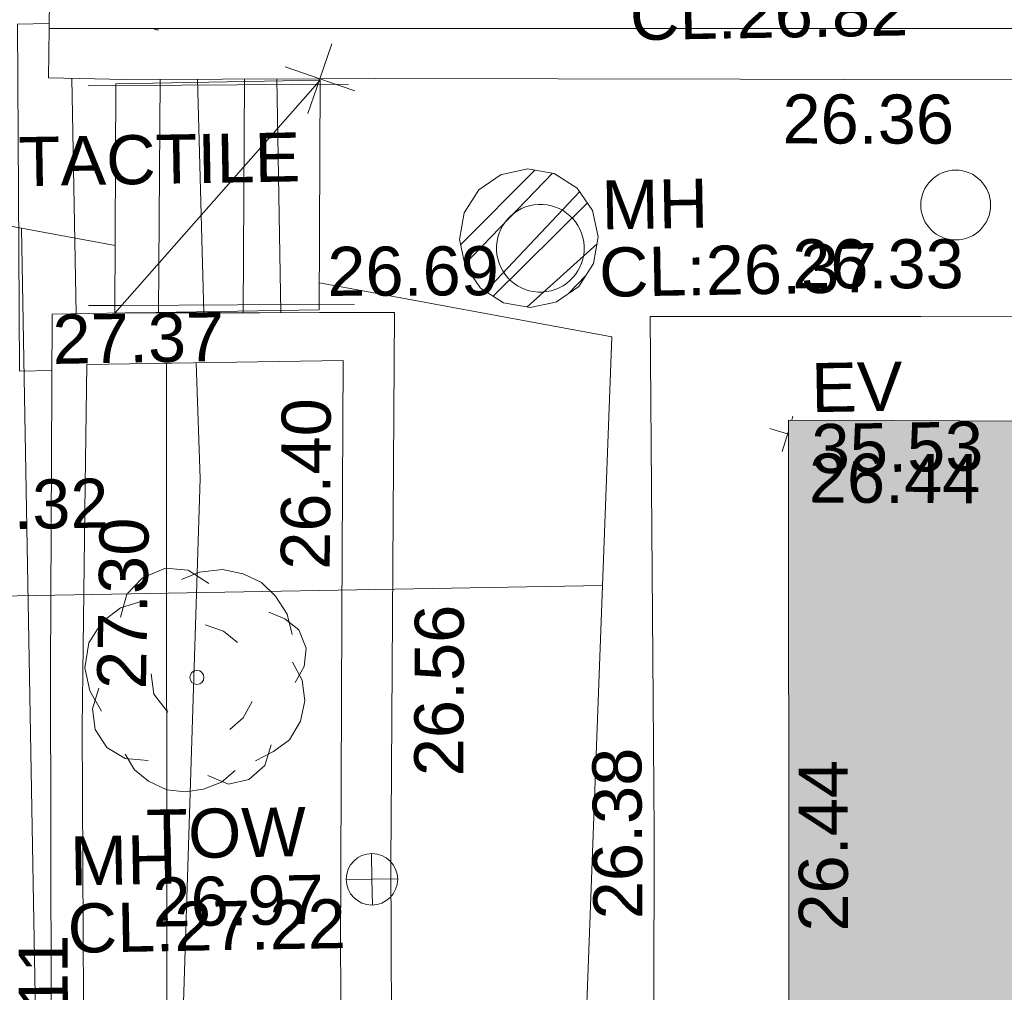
# Model space of a CAD drawing. Header units: millimetres. Extents: x -287732 to 520720, y -88450 to 287754.
# Tile 223 of 256: x -1908 to 5617, y 41075 to 48505. Entities that reach past the tile are written whole.
import ezdxf

# ---------------------------------------------------------------- set-up
doc = ezdxf.new("R2010")
doc.units = ezdxf.units.MM
doc.linetypes.add('IMPORT-HIDDEN2 _3_', pattern=[4762.5, 3175, -1587.5])
doc.linetypes.add('IMPORT-UG_ELEC_STREET LIGHTING_QLB2 _2_', pattern=[2700, 1500, -300.0000000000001, 0, -250, 150, -300.0000000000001, 0, -200])
for name, color, linetype, lineweight, true_color in [('00_TOPO_EAVE', 7, 'Continuous', 9, 0x666666), ('00_TOPO_FURN_LAMP_POST', 7, 'Continuous', 9, 0x666666), ('00_TOPO_LEVEL_SPOT', 7, 'Continuous', 9, 0x666666), ('00_TOPO_SERV_MH', 7, 'Continuous', 9, 0x666666), ('00_TOPO_TOP_OF_WALL', 7, 'Continuous', 9, 0x666666), ('00_TOPO_TREE', 7, 'Continuous', 9, 0x666666), ('00_TOPO_WALL', 7, 'Continuous', 9, 0x7c00a5), ('00_UAV_BUILDING_OUTLINE', 5, 'Continuous', 9, 0x0000ff), ('00_UAV_EAVE', 7, 'Continuous', 9, 0x666666), ('00_UAV_FOOTPATH', 7, 'Continuous', 9, 0xa50000), ('00_UAV_FORM_LINES', 7, 'Continuous', 9, 0x666666), ('00_UAV_STEPS', 7, 'Continuous', 9, 0x666666), ('00_UAV_TOP_OF_WALL', 7, 'Continuous', 9, 0x666666), ('00_UAV_WALL', 7, 'Continuous', 9, 0x7c00a5), ('01_DTM_CONTOUR_MNR', 7, 'Continuous', 9, 0xa5a552), ('12333-PUM-2D-U-0001-C01 - Rev2_REVIT IMPORT_dwg', 7, 'Continuous', 9, 0x767676), ('A_RHA_Line', 7, 'Continuous', 9, 0x00a600), ('PUM-CHAMBER EXTENTS', 6, 'IMPORT-HIDDEN2 _3_', 9, 0xff00ff), ('PUM-GPR-REBAR', 30, 'Continuous', 9, 0xff7f00)]:
    doc.layers.add(name, color=color, linetype=linetype, lineweight=lineweight, true_color=true_color)
for name, color, linetype, lineweight in [('00_TOPO_HAND_RAIL', 7, 'Continuous', 9), ('00_TOPO_SURFACE', 7, 'Continuous', 9), ('00_TOPO_SURVEY_TEXT', 7, 'Continuous', 9), ('A_RHA_Detail', 7, 'Continuous', 9), ('A_RHA_Floor', 7, 'Continuous', 9)]:
    doc.layers.add(name, color=color, linetype=linetype, lineweight=lineweight)
doc.styles.add('Swis721 Lt BT_2', font='swissl.ttf', dxfattribs={"height": 375})

# ---------------------------------------------------------------- blocks, each defined once
blk = doc.blocks.new('12333-PUM-2D-U-0001-C01 - Rev2_REVIT IMPORT_dwg_CONIFEROUS_TREE-2077068-Site Location Plan Proposed')
at = {"layer": '00_TOPO_TREE', "color": 254, "true_color": 0xcccccc, "flags": 128}
for points in [[(-1889.403682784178, 1545.875740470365), (-1717.639711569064, 2118.422311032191), (-1316.857112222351, 2519.204910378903), (-744.3105416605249, 2748.223538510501), (-171.763971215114, 2690.968881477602), (343.5279423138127, 2347.440939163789)], [(-343.5279423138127, 2461.950253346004), (114.5093140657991, 2633.714224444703), (687.0558846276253, 2690.968881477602), (1202.347798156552, 2576.459567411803), (1660.385054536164, 2347.440939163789), (2003.912996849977, 2003.912996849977), (2290.18628213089, 1545.875740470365), (2404.695596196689, 1030.583826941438)], [(-2404.695596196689, -801.5651986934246), (-2690.968881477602, -286.2732852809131), (-2805.478195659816, 286.2732852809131), (-2690.968881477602, 916.0745128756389), (-2347.440939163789, 1431.36642628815), (-1889.403682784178, 1774.894368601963), (-1316.857112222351, 1946.658339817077)], [(1832.149025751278, 1603.130397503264), (2232.93162509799, 1431.36642628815), (2576.459567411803, 1145.093141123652), (2748.223538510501, 687.0558846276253), (2690.968881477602, 229.0186282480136), (2461.950253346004, -171.763971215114)], [(229.0186282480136, 1316.857112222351), (687.0558846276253, 1145.093141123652), (1030.583826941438, 858.8198558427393)], [(2404.695596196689, 343.5279423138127), (2633.714224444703, -114.5093140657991), (2690.968881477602, -629.8012275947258), (2576.459567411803, -1145.093141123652), (2290.18628213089, -1603.130397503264), (1889.403682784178, -1889.403682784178), (1431.36642628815, -2118.422311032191)], [(-744.3105416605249, -858.8198558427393), (-1087.838483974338, -400.7825993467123), (-1145.093141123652, 114.5093140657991)], [(-1259.602455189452, -2061.167653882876), (-1832.149025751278, -2003.912996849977), (-2290.18628213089, -1717.639711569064), (-2576.459567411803, -1259.602455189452), (-2633.714224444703, -744.3105416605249), (-2461.950253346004, -229.0186282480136)], [(1374.111769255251, -629.8012275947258), (1145.093141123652, -1030.583826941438), (801.5651986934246, -1316.857112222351)], [(1832.149025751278, -1717.639711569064), (1660.385054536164, -2232.93162509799), (1259.602455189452, -2576.459567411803), (744.3105416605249, -2690.968881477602), (229.0186282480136, -2461.950253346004)], [(916.0745128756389, -2347.440939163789), (572.5465705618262, -2633.714224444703), (114.5093140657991, -2805.478195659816), (-343.5279423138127, -2862.732852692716), (-801.5651986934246, -2805.478195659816), (-1259.602455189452, -2576.459567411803), (-1603.130397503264, -2290.18628213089), (-1832.149025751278, -1889.403682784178)]]:
    blk.add_lwpolyline(points, dxfattribs=at)
at = {"layer": '00_TOPO_TREE', "color": 254, "true_color": 0xcccccc}
blk.add_circle((0, 0), 176.6246020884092, dxfattribs=at)
blk = doc.blocks.new('12333-PUM-2D-U-0001-C01 - Rev2_REVIT IMPORT_dwg_MSL_Lamp_Post_SYM-V52-Site Location Plan Proposed')
at = {"layer": '00_TOPO_FURN_LAMP_POST', "color": 254, "true_color": 0xcccccc}
blk.add_arc((0, 0), 500.1060478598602, 257.1428571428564, 266.348651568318, dxfattribs=at)
blk = doc.blocks.new('12333-PUM-2D-U-0001-C01 - Rev2_REVIT IMPORT_dwg_MSL_Node_Linework_1-2077247-Site Location Plan Proposed')
at = {"layer": '00_UAV_STEPS', "color": 254, "true_color": 0xcccccc, "flags": 128}
for points in [[(256.5421955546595, 704.8438894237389), (0, 0), (-704.8438894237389, 256.5421955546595)], [(704.8438894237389, -256.5421955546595), (0, 0), (-256.5421955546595, -704.8438894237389)]]:
    blk.add_lwpolyline(points, dxfattribs=at)
blk = doc.blocks.new('12333-PUM-2D-U-0001-C01 - Rev2_REVIT IMPORT_dwg_TOW-2077249-Site Location Plan Proposed')
at = {"layer": '00_TOPO_TOP_OF_WALL', "color": 254, "true_color": 0xcccccc, "flags": 128}
for points in [[(0, 525.0554400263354), (0, 0), (-525.0554401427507, 0)], [(525.0554401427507, 0), (0, 0), (0, -525.0554400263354)]]:
    blk.add_lwpolyline(points, dxfattribs=at)
at = {"layer": '00_TOPO_TOP_OF_WALL', "color": 254, "true_color": 0xcccccc}
blk.add_circle((0, 0), 525.0554401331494, dxfattribs=at)
blk = doc.blocks.new('12333-PUM-2D-U-0001-C01 - Rev2_REVIT IMPORT_dwg_MSL_Eaves_SYM_1-V100-Site Location Plan Proposed')
at = {"layer": '00_TOPO_EAVE', "color": 254, "true_color": 0xcccccc}
for p, q in [((90.44070559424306, 277.8017311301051), (116.0873754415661, 356.5791934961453)), ((16.52531277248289, -5.379955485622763), (-356.5791934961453, 116.0873754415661)), ((-116.0873754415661, -356.5791934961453), (17.52361581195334, 53.82632495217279))]:
    blk.add_line(p, q, dxfattribs=at)
blk = doc.blocks.new('12333-PUM-2D-U-0001-C01 - Rev2_REVIT IMPORT_dwg_MGS62954_T2_Galway_ITM_3d_Rev1-2077680-Site Location Plan Proposed')
at = {"layer": '00_TOPO_HAND_RAIL', "color": 254, "true_color": 0xcccccc, "flags": 128}
for points in [[(533901413.4954276, 725603439.9992954), (533901700.2940388, 725603436.8804945), (533903403.0989829, 725603418.3632866)], [(533901387.0767335, 725601760.6245991), (533901629.7371755, 725601757.6795362), (533903418.4500937, 725601735.9707165)]]:
    blk.add_lwpolyline(points, dxfattribs=at)
at = {"layer": '00_TOPO_SERV_MH', "color": 254, "true_color": 0xcccccc}
blk.add_circle((533908025.8952318, 725602413.2520841), 266.909973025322, dxfattribs=at)
blk.add_ellipse((533904846.4155397, 725602139.0944422), major_axis=(-42.8374948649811, 332.3687016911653), ratio=0.9998412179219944, dxfattribs=at)
at = {"layer": '00_TOPO_SURFACE', "color": 254, "true_color": 0xcccccc}
blk.add_line((533901289.9810792, 725603499.5290152), (533901289.9986513, 725601699.7004952), dxfattribs=at)
at = {"layer": '00_TOPO_SURFACE', "color": 254, "true_color": 0xcccccc, "flags": 128}
blk.add_lwpolyline([(533901122.5604285, 725603919.9214838), (533900880, 725603920.0000001), (533900860.4693291, 725602194.790732), (533900850, 725601270.0000001), (533901098.0288565, 725601270.0435482)], dxfattribs=at)
at = {"layer": '00_TOPO_WALL', "color": 254, "true_color": 0xcccccc, "flags": 128}
for points in [[(533901695.2442269, 725603483.2335323), (533901109.9025864, 725603506.7699057), (533901121.4159606, 725603882.5660839)], [(533903196.0456186, 725572639.4553483), (533901719.7649682, 725572668.0242258), (533900613.8766022, 725572696.884826), (533900648.178223, 725574174.2979034), (533900665.8873505, 725575953.3907685), (533900751.3894038, 725579984.1210362), (533900810.7542551, 725583833.3312958), (533900872.2803066, 725587230.3244454), (533900922.9992424, 725590631.9649388), (533900988.9957588, 725595158.0420883), (533901047.4302918, 725598977.6703712), (533901107.5130171, 725601699.7244139), (533901667.9269539, 725601699.6509593)]]:
    blk.add_lwpolyline(points, dxfattribs=at)
at = {"layer": '00_UAV_FOOTPATH', "color": 254, "true_color": 0xcccccc, "flags": 128}
blk.add_lwpolyline([(533912743.0821864, 725601474.3582332), (533909811.0821863, 725601532.3582335), (533907744.9682671, 725601567.8430152), (533905677.0821864, 725601603.3582332), (533905647.3213692, 725598671.9177301), (533905637.0821863, 725597663.3582331), (533905559.9370086, 725593672.8485802), (533905549.0821863, 725593111.3582331), (533905496.0821863, 725591387.3582332), (533905455.9191456, 725588674.2305524), (533905381.9111588, 725583674.7804447), (533905373.0821864, 725583078.3582332), (533905292.5981604, 725578675.5991973), (533905268.2809445, 725577345.3620304), (533905213.6296643, 725573676.2337424), (533905152.102079, 725569545.450305)], dxfattribs=at)
at = {"layer": '00_UAV_FORM_LINES', "color": 254, "true_color": 0xcccccc, "flags": 128}
blk.add_lwpolyline([(533901973.2802559, 725601310.712365), (533901885.3595, 725596041.4490001), (533901857.3595001, 725591439.4490001), (533901761.3595001, 725583235.4490002), (533901728.3594999, 725578514.4490001), (533901818.3595001, 725574394.4490001), (533901773.3595002, 725573567.4490001), (533901752.6184992, 725572911.710936)], dxfattribs=at)
at = {"layer": '00_UAV_STEPS', "color": 254, "true_color": 0xcccccc}
for p, q in [((533901586.5000002, 725601698.4000002), (533901624.6000001, 725603451.0000001)), ((533901586.5000002, 725601698.4000002), (533903186.7000002, 725603451.0000001)), ((533901624.6000001, 725603451.0000001), (533903186.7000002, 725603451.0000001)), ((533901920.0911682, 725601694.9756622), (533901963.4366012, 725603479.6132169)), ((533902250.0152568, 725603476.7738414), (533902266.3845152, 725601690.5385729)), ((533902566.9695635, 725601685.9617287), (533902608.1166422, 725603470.9107136)), ((533902855.959101, 725603467.927407), (533902854.8266931, 725601681.5786855)), ((533903186.7000002, 725603451.0000001), (533903148.6000001, 725601698.4000002)), ((533901586.5000002, 725601698.4000002), (533903148.6000001, 725601698.4000002))]:
    blk.add_line(p, q, dxfattribs=at)
at = {"layer": '00_UAV_WALL', "color": 254, "true_color": 0xcccccc, "flags": 128}
for points in [[(533901695.2442268, 725603483.2335322), (533903185.1848187, 725603463.1208991), (533903612.0821864, 725603457.3582331), (533906398.3338822, 725603403.6267164), (533907190.0821863, 725603388.3582332), (533910009.0821863, 725603341.3582332)], [(533901119.359929, 725587055.4492059), (533901138.8066769, 725590400.2898917), (533901143.3599288, 725591183.4492059), (533901235.3599288, 725594791.449206), (533901242.9368128, 725595396.3102403), (533901282.3599288, 725598543.4492058), (533901337.7446225, 725600391.162657), (533901365.3599288, 725601312.4492059), (533903323.8074769, 725601306.8538815), (533903281.30913, 725599345.9039258), (533903226.3599288, 725596810.4492059), (533903206.1523626, 725594347.5510421), (533903201.3599287, 725593763.4492059), (533903571.3599287, 725593750.4492059), (533903623.3599288, 725597487.449206), (533903630.6128348, 725597791.5311768), (533903723.0821863, 725601668.3582331), (533903151.0119283, 725601677.0688344), (533902693.3767797, 725601684.0369949), (533901667.9269539, 725601699.6509593)]]:
    blk.add_lwpolyline(points, dxfattribs=at)
at = {"layer": '01_DTM_CONTOUR_MNR', "color": 254, "true_color": 0xcccccc, "flags": 128}
blk.add_lwpolyline([(533902201.5882145, 725601310.0600847), (533902217.3383469, 725600426.6487614), (533902004.5039994, 725596105.7970743), (533901996.7093632, 725595854.2768337), (533901989.7599015, 725591664.6589339), (533901990.0819672, 725591615.7247627), (533901972.1197214, 725591224.7578192), (533901840, 725590030.0000001), (533901692.7626592, 725590450.1357394), (533901366.9348128, 725591261.9486825), (533901160.094514, 725591839.7359849)], dxfattribs=at)
for name, p, xscale, yscale, zscale in [('12333-PUM-2D-U-0001-C01 - Rev2_REVIT IMPORT_dwg_MSL_Lamp_Post_SYM-V52-Site Location Plan Proposed', (533901969.0821863, 725604044.3582332), 0.375, 0.375, 0.375), ('12333-PUM-2D-U-0001-C01 - Rev2_REVIT IMPORT_dwg_MSL_Node_Linework_1-2077247-Site Location Plan Proposed', (533903185.1848187, 725603463.1208991), 0.375, 0.375, 0.375), ('12333-PUM-2D-U-0001-C01 - Rev2_REVIT IMPORT_dwg_MSL_Eaves_SYM_1-V100-Site Location Plan Proposed', (533906710.5484381, 725600688.463661), 0.375, 0.375, 0.375), ('12333-PUM-2D-U-0001-C01 - Rev2_REVIT IMPORT_dwg_CONIFEROUS_TREE-2077068-Site Location Plan Proposed', (533902165.1421041, 725598906.3697194), 0.3048, 0.3048, 0.3048), ('12333-PUM-2D-U-0001-C01 - Rev2_REVIT IMPORT_dwg_TOW-2077249-Site Location Plan Proposed', (533903475.3599288, 725597341.4492059), 0.375, 0.375, 0.375)]:
    blk.add_blockref(name, p, dxfattribs=dict(xscale=xscale, yscale=yscale, zscale=zscale))
at = {"layer": '00_TOPO_LEVEL_SPOT', "insert": (533900201.480853, 725600438.7102245), "char_height": 375, "width": 1495.902363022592, "attachment_point": 1, "line_spacing_factor": 1.005061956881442, "style": 'Swis721 Lt BT_2'}
blk.add_mtext('27.32', dxfattribs=at)
at = {"layer": '00_TOPO_SERV_MH', "char_height": 375, "attachment_point": 1, "line_spacing_factor": 1.005061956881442, "style": 'Swis721 Lt BT_2'}
for s, insert, width in [('CL:26.82', (533905561.6253603, 725604090.8296078), 2440.932744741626), ('MH', (533905319.3457727, 725602648.6899507), 949.779278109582), ('CL:26.37', (533905291.5253603, 725602134.3296078), 2440.932744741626), ('MH', (533901171.2066884, 725597709.1117172), 949.779278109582), ('CL:27.22', (533901143.386276, 725597194.7513747), 2440.932744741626)]:
    blk.add_mtext(s, dxfattribs=dict(at, insert=insert, width=width))
at = {"layer": '00_TOPO_SURVEY_TEXT', "color": 251, "true_color": 0x666666, "insert": (533900870.2346646, 725603056.8989755), "char_height": 375, "width": 2341.205920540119, "attachment_point": 1, "line_spacing_factor": 1.005061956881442, "style": 'Swis721 Lt BT_2'}
blk.add_mtext('TACTILE', dxfattribs=at)
at = {"layer": '00_TOPO_WALL', "color": 251, "true_color": 0x666666, "insert": (533901107.5000001, 725601694.9296077), "char_height": 375, "width": 1495.902363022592, "attachment_point": 1, "line_spacing_factor": 1.005061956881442, "style": 'Swis721 Lt BT_2'}
blk.add_mtext('27.37', dxfattribs=at)
at = {"layer": '00_UAV_BUILDING_OUTLINE', "color": 251, "true_color": 0x666666, "char_height": 375, "width": 1495.902363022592, "attachment_point": 1, "line_spacing_factor": 1.005061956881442, "style": 'Swis721 Lt BT_2'}
for insert, rotation in [((533906871.3677734, 725600536.0792007), 358.742017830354), ((533906730.1101906, 725596884.6723099), 89.03400229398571)]:
    blk.add_mtext('26.44', dxfattribs=dict(at, insert=insert, rotation=rotation))
at = {"layer": '00_UAV_EAVE', "char_height": 375, "attachment_point": 1, "line_spacing_factor": 1.005061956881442, "style": 'Swis721 Lt BT_2'}
for s, insert, width in [('EV', (533906897.3317929, 725601225.1588238), 736.078940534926), ('35.53', (533906892.6633897, 725600758.4081998), 1495.902363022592)]:
    blk.add_mtext(s, dxfattribs=dict(at, insert=insert, width=width))
at = {"layer": '00_UAV_FOOTPATH', "color": 251, "true_color": 0x666666, "char_height": 375, "width": 1495.902363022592, "attachment_point": 1, "line_spacing_factor": 1.005061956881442, "style": 'Swis721 Lt BT_2'}
for s, insert, rotation in [('26.33', (533906772.0734631, 725602174.1155869), 359.01606182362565), ('26.38', (533905162.517006, 725597004.6443998), 89.41833693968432)]:
    blk.add_mtext(s, dxfattribs=dict(at, insert=insert, rotation=rotation))
at = {"layer": '00_UAV_TOP_OF_WALL', "char_height": 375, "attachment_point": 1, "line_spacing_factor": 1.005061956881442, "style": 'Swis721 Lt BT_2'}
for s, insert, width in [('TOW', (533901756.3573745, 725597902.6107565), 1343.937678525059), ('26.97', (533901794.8518675, 725597383.2623724), 1495.902363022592)]:
    blk.add_mtext(s, dxfattribs=dict(at, insert=insert, width=width))
at = {"layer": '00_UAV_WALL', "color": 251, "true_color": 0x666666, "char_height": 375, "width": 1495.902363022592, "attachment_point": 1, "line_spacing_factor": 1.005061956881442, "style": 'Swis721 Lt BT_2'}
for s, insert, rotation in [('26.36', (533906717.2701849, 725603281.7463343), 358.92634576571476), ('26.69', (533903218.1218312, 725602178.1873134), 359.23146199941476), ('26.40', (533902819.2475244, 725599718.7436395), 88.63365088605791), ('27.30', (533901398.9233439, 725598833.6000733), 88.00658865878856), ('26.56', (533903811.3947781, 725598123.4273272), 88.75846154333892), ('27.11', (533900750.8774728, 725595652.4937105), 89.28231322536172)]:
    blk.add_mtext(s, dxfattribs=dict(at, insert=insert, rotation=rotation))
blk = doc.blocks.new('12333-PUM-2D-U-0001-C01 - Rev2_REVIT IMPORT_dwg-1620468-Site Location Plan Proposed')
at = {"layer": 'PUM-CHAMBER EXTENTS', "true_color": 0xffaaff}
h = blk.add_hatch(dxfattribs=at)
h.set_pattern_fill('FP_3', color=211, style=0, pattern_type=2)
h.set_pattern_definition([(45, (-533641079.65, -725615854.3560001), (-265.1650429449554, 265.1650429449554), []), (45, (-533640902.873, -725615854.3560001), (-265.1650429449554, 265.1650429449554), [])])
h.paths.add_polyline_path([(263680.3501528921, -14167.7117198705), (263883.3084317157, -14127.34080816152), (264055.368152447, -14012.3741782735), (264170.3347823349, -13840.31445754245), (264210.705694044, -13637.35617871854), (264170.334782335, -13434.39789989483), (264055.3681524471, -13262.33817916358), (263883.3084317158, -13147.37154927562), (263680.3501528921, -13107.00063756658), (263477.3918740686, -13147.37154927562), (263305.3321533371, -13262.33817916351), (263190.3655234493, -13434.39789989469), (263149.9946117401, -13637.35617871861), (263190.3655234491, -13840.31445754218), (263305.3321533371, -14012.37417827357), (263477.3918740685, -14127.34080816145)])
at = {"layer": 'PUM-CHAMBER EXTENTS', "true_color": 0xffd4aa}
h = blk.add_hatch(dxfattribs=at)
h.set_pattern_fill('FP_15', color=41, style=0, pattern_type=2)
h.set_pattern_definition([(0, (-533641079.65, -725615854.3560001), (0, 4000), []), (90, (-533641079.65, -725615854.3560001), (-8000, 4.898587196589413e-13), [])])
h.paths.add_polyline_path([(260865.3501528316, -44518.35617865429), (263506.350152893, -41517.35617860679), (263685.3501528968, -25598.35617861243), (264300.3501528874, -14402.35617861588), (262073.3934038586, -13951.56663411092), (262068.9501528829, -14155.95617870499), (260506.850152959, -14155.95617869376), (260515.9208416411, -13636.29677213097), (258772.3501528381, -13283.3561786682), (258670.4501975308, -17982.77958357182), (258705.6273013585, -17930.13332725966), (258914.1292635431, -17799.69233468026), (259118.8501528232, -17758.97081790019), (259354.4823357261, -17811.47103625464), (259532.0730042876, -17930.13332725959), (259662.5139968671, -18138.6352894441), (259703.2355136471, -18343.35617872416), (259646.3031607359, -18585.62151974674), (259532.0730042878, -18756.57903018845), (259342.4847485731, -18883.25785263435), (259118.850152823, -18927.74153954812), (258883.2179699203, -18875.24132119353), (258705.6273013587, -18756.57903018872), (258655.3045717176, -18681.26574300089), (258128.350152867, -42983.35617862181), (259933.4445662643, -43995.71274590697)])
h.paths.add_polyline_path([(258258.9501529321, -38844.75617862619), (258266.9306086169, -38387.5561786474), (258563.7501528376, -38387.55617866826), (258555.7696971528, -38844.75617864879)])
h.paths.add_polyline_path([(261852.3501529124, -20608.62106352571), (261633.0967024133, -20559.77012183), (261467.850315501, -20449.3560161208), (261346.4762427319, -20255.34697165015), (261308.5852680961, -20064.85617870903), (261361.5602678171, -19839.43063920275), (261467.850315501, -19680.35634129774), (261661.8593599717, -19558.98226852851), (261852.3501529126, -19521.09129389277), (262071.6036034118, -19569.94223558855), (262236.8499903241, -19680.35634129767), (262358.2240630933, -19874.36538576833), (262396.115037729, -20064.85617870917), (262343.1400380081, -20290.28171821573), (262236.8499903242, -20449.3560161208), (262060.4399654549, -20567.22942623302), (262026.8654006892, -20573.90782240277)])
at = {"layer": 'PUM-CHAMBER EXTENTS', "color": 211, "linetype": 'Continuous', "true_color": 0xffaaff, "flags": 128}
blk.add_lwpolyline([(264210.705694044, -13637.35617871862), (264170.334782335, -13434.39789989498), (264055.368152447, -13262.33817916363), (263883.3084317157, -13147.3715492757), (263680.3501528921, -13107.00063756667), (263507.3556939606, -13141.41137490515), (263477.3918740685, -13147.3715492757), (263305.3321533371, -13262.33817916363), (263190.3655234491, -13434.39789989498), (263149.9946117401, -13637.35617871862), (263190.3655234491, -13840.31445754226), (263305.3321533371, -14012.3741782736), (263477.3918740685, -14127.34080816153), (263680.3501528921, -14167.71171987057), (263853.3446118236, -14133.30098253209), (263883.3084317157, -14127.34080816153), (264055.368152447, -14012.3741782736), (264170.334782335, -13840.31445754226)], close=True, dxfattribs=at)
at = {"layer": 'PUM-GPR-REBAR', "color": 41, "true_color": 0xffd4aa, "flags": 128}
for points in [[(260865.3501528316, -44518.35617865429), (258128.350152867, -42983.35617862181), (258772.3501528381, -13283.3561786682), (260518.1373428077, -13636.74544521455)], [(262073.3934038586, -13951.56663411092), (264300.3501528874, -14402.35617861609), (263685.3501528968, -25598.35617861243), (263506.350152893, -41517.35617860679), (260865.3501528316, -44518.35617865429)]]:
    blk.add_lwpolyline(points, dxfattribs=at)
blk.add_blockref('12333-PUM-2D-U-0001-C01 - Rev2_REVIT IMPORT_dwg_MGS62954_T2_Galway_ITM_3d_Rev1-2077680-Site Location Plan Proposed', (-533641079.6498471, -725615854.3561786))

msp = doc.modelspace()

# ---------------------------------------------------------------- hatches: boundary and pattern name
at = {"layer": 'A_RHA_Detail', "true_color": 0xc0c0c0}
h = msp.add_hatch(color=9, dxfattribs=at)
h.paths.add_polyline_path([(-80880.60083809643, -68502.79057078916), (-80400.865924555, -68483.41509113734), (-80400.865924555, -62984.64684185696), (-24474.85765177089, -63009.32043784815), (-24456.14471271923, -50840.30023858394), (-36622.55041039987, -50831.65104353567), (-36622.55041039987, -44228.57792613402), (-50959.0526582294, -44218.38599194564), (-50959.0526582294, -42573.78171514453), (-54563.9325804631, -42571.21897729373), (-54565.69773352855, -45054.17447474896), (-92408.82109321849, -45027.27149621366), (-92411.78875845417, -49201.74309222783), (-100061.9988811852, -49201.74309222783), (-100052.2214449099, -64852.82557838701), (-86120.90825229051, -64852.82557838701), (-86092.1662649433, -62957.90041523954), (-84861.10047608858, -62957.90041523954), (-84854.79052929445, -68240.109737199), (-80870.60226892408, -68240.10973722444)])
h.paths.add_polyline_path([(-137238.9269902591, -68461.9384092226), (-132719.7426408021, -68433.0633692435), (-132847.0731201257, -62850.04282283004), (-130454.6837966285, -62916.63108078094), (-130498.2830220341, -61355.85393642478), (-117581.136331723, -61423.42893438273), (-117492.3908565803, -49183.91309190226), (-125136.5200282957, -49178.47881952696), (-125133.572703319, -45032.61887136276), (-163007.1824077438, -45005.6942194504), (-163007.1824076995, -44090.2963411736), (-163123.8521269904, -44090.21339942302), (-163122.6389897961, -42383.75184302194), (-166563.8543419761, -42383.75184298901), (-166565.034908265, -44044.39824208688), (-193158.4656786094, -44025.49275805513), (-193195.152889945, -62863.65652504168), (-137269.7106414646, -62916.63108078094), (-137254.3708868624, -65679.90523788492)])
h.paths.add_polyline_path([(120310.9497607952, -32334.28230164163), (120312.4652266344, -31610.73011961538), (133451.2244789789, -31638.24899384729), (133469.2230092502, -19717.98315780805), (121295.7536929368, -19692.48606430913), (121319.8434528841, -8190.941560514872), (112277.0825930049, -8172.001674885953), (112263.1770823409, -14811.1234547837), (78285.85310969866, -14739.95861438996), (78292.82277619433, -8167.077575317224), (75241.99098605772, -8160.673431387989), (69355.76844233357, -8152.931592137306), (69353.6659720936, -9156.74635762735), (68372.60878945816, -9154.691552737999), (68372.60878945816, -13705.52853215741), (69333.7233474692, -13707.54156770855), (69325.07112547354, -16249.53369228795), (66623.4489111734, -16249.53369228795), (66619.79243935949, -17995.29925530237), (65989.07757494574, -17995.2992552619), (65985.44262772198, -19730.78799483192), (57152.23993377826, -19712.28702421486), (57127.42535098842, -31559.89463417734), (70277.87165424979, -31587.43801817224), (70277.87165431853, -32271.7414715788), (78263.96947909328, -32285.12944888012), (78266.62661740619, -31019.79372153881), (112335.8856506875, -31091.15111860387), (112335.8856506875, -32317.57330553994), (119781.4233959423, -32333.17321913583)])
h.paths.add_polyline_path([(7503.717409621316, -1791.439263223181), (15482.43097392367, -674.0213231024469), (15484.0826588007, 148.1327206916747), (56188.28042539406, 205.5276654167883), (56155.84326007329, 14338.3166313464), (18016.62665935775, 14236.48149539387), (17967.9025208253, 34313.18372071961), (21727.10644863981, 34324.0692624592), (21708.90974962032, 40608.10218321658), (18009.66447159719, 40608.10218321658), (17995.54603706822, 45483.75063442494), (9770.084204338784, 45420.6329473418), (3966.213879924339, 45446.76585222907), (3984.771235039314, 14176.56786832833), (1023.062455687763, 14176.56786837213), (-276.5134647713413, 14190.52623461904), (-231.6790044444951, 5968.135265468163), (-226.4491536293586, 193.7444677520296), (553.0869992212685, 183.4716499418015), (7477.609307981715, 143.2867586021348), (7488.638446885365, -674.0213231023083)])
h.paths.add_polyline_path([(77755.59663317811, 53.47451145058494), (77729.51881611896, 1699.844979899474), (94464.47132486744, 1659.976083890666), (94606.37913471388, 17991.390236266), (88810.4190114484, 18015.03260816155), (88799.89418497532, 14436.74271609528), (69413.88950349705, 14457.8773889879), (69377.35724448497, 99.62816357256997), (75241.99098605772, 67.32134432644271)])
h.paths.add_polyline_path([(61252.12079701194, 46453.95617366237), (105774.7348988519, 46472.68783506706), (105768.2642198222, 61852.61234306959), (92285.13876309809, 61852.61234306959), (92308.59670399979, 65784.30757140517), (96107.4668000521, 65767.60445243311), (96059.68081117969, 75209.20847378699), (101084.8427276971, 75071.88872764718), (104988.0046543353, 74765.36560406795), (108403.6894220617, 74363.8408943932), (112009.2703903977, 73787.25420861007), (115645.3524815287, 73049.69667206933), (116890.8108051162, 72761.69136252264), (120208.9929833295, 71893.18353872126), (120865.241739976, 71703.68484519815), (124135.6329506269, 70669.67317906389), (127435.6253142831, 69480.50055823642), (127820.4368670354, 69394.93141813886), (128274.3081769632, 69331.69585753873), (128731.8791144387, 69306.66104516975), (129189.9401488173, 69320.00258290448), (129645.2782985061, 69371.62688826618), (130094.6997111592, 69461.17185603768), (130535.0520071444, 69588.00939074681), (130963.246434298, 69751.24981927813), (131376.2795165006, 69949.74812590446), (131771.2541232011, 70182.11198903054), (132162.5575600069, 70460.5404660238), (132496.0921583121, 70741.69081113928), (132820.871367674, 71064.98072578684), (133117.4593294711, 71414.31364272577), (133383.77568926, 71787.23923950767), (133616.5473239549, 72178.5372844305), (133817.1647262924, 72590.54524898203), (133982.6025969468, 73017.89547513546), (134111.7005086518, 73457.59040801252), (134203.5529320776, 73906.54590458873), (134257.5155883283, 74361.61286216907), (134272.5462649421, 74819.5993153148), (134250.5259875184, 75277.29281745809), (134189.6227572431, 75731.48297747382), (134090.9274700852, 76178.98397757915), (133955.1324028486, 76616.65691993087), (133783.1900598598, 77041.43184345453), (133576.3064937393, 77450.32925647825), (133335.932843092, 77840.48103920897), (133063.7551572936, 78209.15055532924), (132761.6825665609, 78553.75185442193), (132431.8338935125, 78871.8678050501), (132076.5227905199, 79161.26705197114), (131698.2415080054, 79419.91966861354), (131299.6434187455, 79646.01139197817), (131093.5942456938, 79746.34209763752), (132146.0467355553, 83110.22226145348), (122787.7632953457, 86282.54285518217), (121604.3555412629, 82800.3591886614), (117095.9864227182, 83870.84033785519), (116841.9598400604, 83526.35449572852), (116120.5435466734, 91221.93611972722), (110237.7341284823, 91274.27491021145), (110194.3680786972, 90435.39030214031), (104988.0046543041, 90486.49901390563), (104973.2761846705, 94309.82427956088), (103746.1314668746, 94309.8242795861), (103839.9937121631, 122852.1474271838), (96365.09202306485, 122931.9599470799), (96350.3400238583, 123952.4168585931), (104555.5505249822, 123902.1925226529), (104607.3234458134, 120248.5396156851), (125502.5015002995, 120134.1933400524), (125662.0200253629, 137657.3796882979), (114479.5865733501, 137699.2256881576), (114382.306264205, 129149.9458158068), (104644.159003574, 129187.9975073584), (104577.9931702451, 126217.3903144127), (101184.4926406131, 126159.1566967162), (101264.6166812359, 135959.2655565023), (89967.23178808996, 135988.8856164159), (89927.63362986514, 125823.6463181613), (93630.53562302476, 125840.7948842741), (93580.65688892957, 122931.9599470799), (88697.38835376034, 122904.7310126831), (88679.3898954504, 95739.09143775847), (86378.25848996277, 95739.09143775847), (86378.18187189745, 96178.1008337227), (83279.50743284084, 96200.92083327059), (83273.62493422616, 95735.74732133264), (70169.67509619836, 95733.22421950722), (70166.26842742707, 96272.07409347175), (66674.99731294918, 96257.14073655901), (66654.74538556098, 95755.71092136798), (65784.77231079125, 95755.71092136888), (65887.65094984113, 117470.630565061), (53473.3427162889, 117487.9046429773), (53434.44066309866, 98570.46349063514), (40649.41626916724, 98570.46349063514), (40610.16711559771, 94406.01479078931), (38853.82372868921, 94410.36303440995), (38848.65589191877, 89463.65332729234), (40612.46601912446, 89518.45976927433), (40665.38257362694, 86257.73741128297), (38372.19584460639, 86305.72309285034), (38369.79374539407, 76901.0507917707), (50937.9512507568, 76944.40198294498), (50922.88567286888, 74598.78180889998), (56484.9061132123, 74588.85093771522), (56484.9061132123, 75194.85181995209), (92465.4037153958, 75233.0258166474), (92645.92783662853, 71766.64845094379), (89810.55521366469, 69362.83965827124), (85313.16173974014, 69360.94750420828), (85313.16173974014, 66907.4050808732), (75210.14498263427, 66903.15451589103), (75210.14498263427, 63815.70944550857), (70819.40014309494, 63815.70999200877), (70819.21601505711, 64253.35708059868), (69456.83415683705, 64253.35708059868), (69455.7195737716, 66901.99623166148), (61303.32856759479, 66898.5668068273), (61304.56054988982, 63970.32021231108), (70500.41048208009, 63970.32021219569), (70500.4088543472, 61852.59006207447), (61245.6438848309, 61848.69637488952), (61252.03558504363, 46656.49344428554)])
h.paths.add_polyline_path([(-17153.16561239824, 48569.32684293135), (-17153.16561224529, 60770.38083685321), (-29362.88357759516, 60774.70428694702), (-29362.88357759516, 67399.20394580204), (-43507.24466814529, 67405.01911303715), (-43488.5313307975, 69093.07334175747), (-45766.41866231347, 69109.32868388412), (-45794.3462003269, 67405.01911303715), (-47272.11273194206, 67404.2124544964), (-47272.44887633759, 66454.91798908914), (-86004.56386332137, 66468.63299519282), (-86006.66970787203, 60521.58362721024), (-92662.87722510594, 60521.58362721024), (-92665.2138765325, 50184.35611932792), (-79752.0168396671, 50179.78309939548), (-79752.016597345, 48591.4932381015), (-17157.7163123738, 48569.32845417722)])
h.paths.add_polyline_path([(-201056.4185878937, 48628.75479108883), (-138377.9751621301, 48634.64535779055), (-138377.9751621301, 50133.28201003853), (-125467.710581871, 50134.49626164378), (-125468.6909603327, 60566.1903686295), (-132186.8595614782, 60565.86652591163), (-132187.4203588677, 66533.0197876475), (-170643.3098734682, 66805.61809689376), (-170643.3098732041, 67738.78475848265), (-200340.0100486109, 67488.93693764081), (-200348.7171487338, 60827.78025104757), (-201057.5650552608, 60827.71357558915), (-201056.6510294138, 51102.04313372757)])
h.paths.add_polyline_path([(-240051.5126725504, 54769.19491160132), (-239444.490259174, 54811.10754483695), (-239186.5396223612, 54841.92927608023), (-238764.8191577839, 54940.98166103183), (-238382.4735933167, 55122.46891388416), (-237990.3402229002, 55354.87497234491), (-237269.2031023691, 55936.21515020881), (-237032.4836384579, 56225.56611516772), (-236793.0039602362, 56569.31473944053), (-236554.5880578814, 57004.26389721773), (-236432.7219585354, 57267.46508908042), (-236300.081527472, 57753.26238983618), (-236250.7285154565, 58017.17885684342), (-236235.6490609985, 58516.21786804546), (-236233.2538429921, 58987.85640053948), (-236213.7029795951, 59823.48083769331), (-236363.8287855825, 59820.86038205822), (-236634.0279869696, 60698.06075827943), (-236391.9547756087, 61432.19726339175), (-236225.4740089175, 61435.10319600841), (-236201.6036569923, 62637.68779596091), (-232563.5271750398, 62639.28734435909), (-232563.5271750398, 63049.03842404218), (-232732.1945866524, 63049.15302218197), (-232860.1521277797, 63457.95890274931), (-232731.606808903, 63914.24862697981), (-232560.8209656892, 63914.24862697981), (-232515.1276847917, 70598.00033009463), (-240628.6947849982, 70598.85496273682), (-240629.7923196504, 72350.98321577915), (-246412.6011212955, 72347.36085933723), (-246412.6011212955, 70616.45923936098), (-254449.5805725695, 70618.60952619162), (-254454.637144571, 70754.06491720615), (-254469.7140363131, 73191.66276250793), (-263883.2532625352, 73267.83063688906), (-263902.4181505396, 68260.74348553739), (-263714.8217520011, 68259.82096572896), (-263552.9672900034, 67819.65434396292), (-263719.0883117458, 67392.2068408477), (-263913.6298699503, 67392.20684284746), (-263956.7001913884, 58633.76423459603), (-260181.1963171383, 58611.22607638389), (-260192.3146983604, 56354.25111579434), (-257184.684388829, 56339.46086021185), (-257213.4419957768, 57092.93866021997), (-257338.5163846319, 57093.27331223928), (-257471.0109294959, 57531.74572308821), (-257338.5163845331, 58062.22513696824), (-257203.4956297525, 58064.06881289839), (-257173.5751889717, 58598.54056692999), (-256478.2273617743, 58575.27357994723), (-256478.2273617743, 58788.51859473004), (-256013.0091299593, 58911.92701534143), (-255397.0786664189, 58780.99767617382), (-255397.0786664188, 58595.982422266), (-243809.885361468, 58585.92793201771), (-243805.3570672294, 58352.04527760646), (-243740.939469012, 57884.52572680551), (-243619.0830608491, 57421.84877545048), (-243424.3877545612, 56943.65915412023), (-243247.1437899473, 56608.24157713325), (-243003.0710579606, 56249.99021479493), (-242732.2093200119, 55932.75703082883), (-242371.7230178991, 55603.12658811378), (-242141.255125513, 55424.88676767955), (-241804.9643037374, 55216.88439822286), (-241529.4640827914, 55077.02869055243), (-241100.6275144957, 54917.18295003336), (-240836.2134980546, 54840.82833176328), (-240453.4486195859, 54788.60784130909), (-240218.9578693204, 54777.28227442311)])
h.paths.add_polyline_path([(40276.69022552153, 59895.36417752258), (40328.62676029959, 69196.9439153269), (36588.99968785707, 69217.8245910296), (36619.46637569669, 74674.25962428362), (32264.36460078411, 74687.02318924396), (32233.48293867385, 69156.26826306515), (11916.69390495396, 69269.70959686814), (11966.66200111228, 78218.75165974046), (29087.509017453, 78123.15526808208), (29143.44567205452, 88141.1370047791), (15719.348796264, 88216.09212953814), (15732.60379610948, 90589.9978889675), (4594.294101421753, 90652.19003489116), (4525.129359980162, 78265.12250449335), (10096.76365553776, 78234.01258731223), (10077.43887221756, 74773.03821910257), (4547.641142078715, 74803.91453678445), (4465.579974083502, 60107.1600234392), (19125.89094760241, 60025.30234268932), (19139.86249374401, 62527.53804644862), (31738.59196305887, 62457.19146404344), (31724.55430858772, 59943.11609815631), (38369.79364225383, 59906.01157293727)])
h.paths.add_polyline_path([(-246083.0241259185, 72334.29150213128), (-246083.0594797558, 72334.30275087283), (-246208.2905500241, 72334.29150213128)])
h.paths.add_polyline_path([(-114575.3004830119, 112178.0758695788), (-114575.3246435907, 112178.0758695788), (-114707.2752166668, 115801.5811617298)])
h.paths.add_polyline_path([(-154699.9178765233, 101760.4080976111), (-114382.050333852, 101776.0542914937), (-114382.050333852, 106926.9360164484), (-113755.641395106, 106927.1792101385), (-113757.5507412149, 111847.2721531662), (-114431.6837526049, 111847.2721531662), (-114431.8097758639, 112178.0758695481), (-114575.3004830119, 112178.0758695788), (-114578.9984943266, 121707.2390833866), (-123056.9849702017, 121707.2390833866), (-123068.8201032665, 156452.7036899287), (-119381.2340625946, 156454.1348067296), (-119381.2340625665, 160165.8597952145), (-115501.031452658, 160167.3662801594), (-115503.3750945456, 166206.5793118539), (-132411.7987151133, 166599.6604729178), (-132411.8243278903, 166665.6603411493), (-135275.0124468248, 166664.5490317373), (-135275.0124468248, 166628.1883101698), (-135911.3205076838, 166628.1944502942), (-135911.3479256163, 166352.1604668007), (-152521.1633846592, 166345.7146753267), (-152518.3680955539, 159142.6836790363), (-150699.3133726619, 159117.9265656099), (-150758.5477087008, 122560.691203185), (-151059.2005266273, 122560.691203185), (-151061.0981347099, 121302.4374932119), (-154138.3148337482, 121372.6012653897), (-154138.3148337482, 121865.1834517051), (-154704.3888425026, 121867.2611370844), (-154688.5451973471, 119352.3937021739), (-154745.5933227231, 119352.3715636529), (-154745.5763474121, 118722.1532660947), (-160794.1544526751, 118748.7442832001), (-160794.1544526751, 119410.5425977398), (-163852.1622693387, 119422.408321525), (-163855.0715294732, 118762.2003111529), (-167568.6765459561, 118778.5256058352), (-166634.6619849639, 124395.1277019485), (-166930.050559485, 124500.0918161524), (-167568.6765459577, 124707.6250903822), (-168028.2173235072, 124841.3808647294), (-168630.5006276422, 124991.3056740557), (-169238.2056069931, 125117.4693074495), (-169850.3952285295, 125219.6772876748), (-170466.1255403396, 125297.7720169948), (-171089.11025998, 125351.8553033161), (-171704.4065937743, 125381.1774255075), (-172325.0479971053, 125386.3595015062), (-172782.2248668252, 125374.5832362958), (-173401.7764235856, 125337.4554476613), (-174109.844898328, 125263.4341236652), (-174634.1213722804, 125190.4100126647), (-175245.0145766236, 125080.719099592), (-176047.1958093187, 124895.7675260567), (-176665.4852587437, 124724.7228134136), (-177045.3001228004, 124609.1129151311), (-177631.5127792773, 124405.2077276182), (-176665.4852586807, 118818.5158794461), (-177558.9402083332, 118822.4435768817), (-177662.2853368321, 125263.4341236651), (-176365.3912351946, 126542.9270807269), (-159462.2970490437, 126319.910391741), (-157057.7396790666, 128609.0850976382), (-157060.6673204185, 136153.1661957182), (-158638.8016610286, 137740.2441626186), (-159352.3735831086, 137740.2441626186), (-161634.4140634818, 140201.1078539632), (-168727.9404945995, 140256.8191146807), (-171035.0401161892, 137942.8847305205), (-174184.1459014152, 137942.8847305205), (-176460.1167434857, 140292.2858551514), (-177341.6856934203, 140292.2858551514), (-177341.7113613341, 140358.4281613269), (-183428.5803825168, 140356.0660244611), (-185921.6385985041, 137917.4639994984), (-185921.6385985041, 131757.3091155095), (-186906.8767412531, 131756.9267733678), (-187725.3914540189, 130809.9989183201), (-187724.058890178, 127376.1828148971), (-186481.0281350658, 126304.5577463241), (-186479.4846754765, 122327.2959175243), (-185176.2828158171, 121059.4673825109), (-180304.1129154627, 121059.4673824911), (-180304.1136492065, 118802.0484409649), (-193555.3706955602, 118802.0484409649), (-193555.368699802, 133117.8341649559), (-192593.6442938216, 133118.2073819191), (-192593.6442938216, 134200.8158367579), (-192224.6284783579, 134200.9592041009), (-192225.5653014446, 136615.0101267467), (-192595.0012460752, 136615.0101267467), (-192595.4357332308, 137734.4745165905), (-193589.2709668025, 137734.4746851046), (-193589.2685988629, 147474.570583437), (-193163.2062206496, 147492.8644732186), (-192765.7252967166, 147531.087133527), (-192359.9383250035, 147589.5931622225), (-192199.8207947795, 147616.5827294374), (-191882.7548926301, 147682.9245600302), (-191568.5380070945, 147761.6632019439), (-191257.654638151, 147852.677242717), (-190828.6072909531, 148002.2045655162), (-190647.7999969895, 148070.9514233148), (-190349.7690789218, 148197.8750094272), (-190056.9509284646, 148336.4013817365), (-189769.797051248, 148486.3169427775), (-189405.3590254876, 148698.0567944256), (-189132.906026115, 148873.2749095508), (-188867.542109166, 149059.0543929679), (-188609.6764469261, 149255.1087866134), (-188354.9814055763, 149465.3525772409), (-188079.6339208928, 149713.879248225), (-187884.9836199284, 149901.8220103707), (-187545.928247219, 150265.8040604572), (-187446.29984479, 150378.3960832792), (-187241.3270201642, 150629.2310214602), (-187046.3599558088, 150887.9197697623), (-186861.6992771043, 151154.0634500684), (-186546.1373636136, 151669.829875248), (-186524.4196769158, 151707.0632450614), (-163675.2898318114, 151669.829875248), (-163687.5843045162, 148134.07679455), (-157303.6541541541, 148136.492106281), (-157303.6541541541, 155759.91501608), (-157557.4317586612, 155765.0384228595), (-157555.9168973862, 166678.0466575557), (-187009.2021991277, 166699.7464767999), (-187013.0952111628, 162054.4009359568), (-188707.17754695, 162044.5925187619), (-188705.9961892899, 155021.5333641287), (-188737.9999316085, 154650.5326604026), (-188799.0133969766, 154283.1866125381), (-188857.2045401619, 154035.4341107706), (-188966.1106131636, 153679.3368924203), (-189102.6200311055, 153332.8820747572), (-189265.8911675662, 152998.2056672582), (-189454.9174011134, 152677.371060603), (-189645.2484685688, 152421.3220123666), (-189916.9563410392, 152104.2450531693), (-190212.7041973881, 151809.4634871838), (-190530.6686598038, 151538.7947471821), (-190868.8893671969, 151293.9075915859), (-191225.281078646, 151076.3118324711), (-191597.6465194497, 150887.3490191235), (-192092.8415776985, 150682.5621956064), (-192519.2468154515, 150561.8451365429), (-192903.8930791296, 150482.240889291), (-193187.215491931, 150440.8868273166), (-193594.1866364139, 150407.1257787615), (-193594.5952989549, 151459.9895227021), (-205369.2399268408, 151455.4201247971), (-205354.4523517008, 113350.0822379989), (-207187.1580384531, 113349.3710182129), (-207184.3024929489, 105991.0636522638), (-205312.8748221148, 105991.1901500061), (-205311.2362476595, 101769.6553082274), (-175488.6451201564, 101781.2285901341), (-175488.6451201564, 110889.6985621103), (-154703.4627663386, 110897.5679794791), (-154700.2792295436, 102691.5597281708)])
h.paths.add_polyline_path([(193735.9435693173, 113047.8274774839), (208865.0938716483, 114991.0266430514), (208976.1154123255, 114126.6471160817), (216447.8967332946, 115086.3281915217), (216038.7305308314, 118271.9702413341), (232648.5073383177, 120405.3421626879), (233425.993615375, 114352.0734369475), (240632.2017567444, 115277.6440988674), (239854.8412683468, 121329.9334727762), (256406.8682407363, 123455.8879629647), (257091.7572256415, 118089.1198988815), (264572.2871227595, 119040.8180953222), (261877.8350555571, 138524.7609215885), (259178.7147038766, 138221.6086035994), (259197.3483655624, 137439.0084132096), (254686.1480587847, 136897.0007612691), (255412.6810205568, 131314.8303176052), (240852.7447969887, 129522.4514056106), (239771.0426543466, 137918.8519126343), (240649.5822431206, 138010.1984551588), (240062.3063116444, 142776.6750342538), (239165.7694642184, 142685.0143484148), (237630.9646614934, 151018.3171732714), (266172.8791088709, 154560.7889781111), (271297.1876944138, 142612.4006970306), (276531.7397502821, 144861.098714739), (274941.5029779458, 148527.9037281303), (302074.5307653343, 160134.9084326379), (300215.9323773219, 164320.1841173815), (301528.1613272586, 164907.0997989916), (300405.1237791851, 167477.8916353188), (299016.6944531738, 166945.7181824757), (295626.7488506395, 174518.754428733), (294333.0289184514, 177537.1551681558), (287288.8475947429, 174518.754428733), (289427.6893504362, 169661.0163463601), (272956.7816584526, 162557.1203578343), (271943.2187787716, 164897.4305293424), (267016.3118217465, 162764.0369715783), (268502.3094164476, 159357.0430143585), (265200.4029574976, 157946.4096681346), (226856.416695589, 153146.7821792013), (227510.3041274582, 148852.0205334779), (228280.9873165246, 141179.0007483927), (227302.3544112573, 141050.281300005), (227895.3788235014, 136433.1758633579), (228748.5501749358, 136523.8855003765), (229602.3077302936, 128023.7667641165), (217691.2359889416, 126493.8999679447), (217642.3600127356, 126874.433267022), (215138.5007311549, 126552.8357430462), (215194.9980427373, 126112.965074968), (215015.6132226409, 126089.924757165), (214840.9672575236, 127449.66446064), (192258.7012018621, 124549.1816390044), (193486.3576426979, 114991.0266430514)])
h.paths.add_polyline_path([(-78076.24187439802, 117605.5188722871), (-78076.23951902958, 117610.0871211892), (-78070.318122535, 129485.7330792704), (-74723.15926543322, 129478.385255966), (-74723.15926543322, 125435.7860624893), (-48015.64546086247, 125380.0246061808), (-47996.55031653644, 135872.5822179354), (-61198.15919578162, 135901.5630078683), (-74714.72264144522, 135923.5088764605), (-74723.6287602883, 131865.2975510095), (-78070.318122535, 131872.642169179), (-78062.97909487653, 149549.7689430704), (-58292.26570492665, 149541.5607197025), (-58292.26570491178, 148946.2407608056), (-37707.70924046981, 148937.6946533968), (-37703.30827430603, 159740.0672041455), (-44148.26955755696, 159742.7429641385), (-44148.26955755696, 162961.3319174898), (-49829.95437583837, 162961.3319174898), (-49830.92144130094, 160632.0129326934), (-78494.09026625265, 160643.9130440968), (-78494.09026625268, 161615.1537738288), (-78739.225852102, 161615.2555472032), (-78691.7919454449, 168187.9195488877), (-90844.57645036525, 168126.8149079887), (-90962.52567694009, 152686.7636277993), (-89064.97866809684, 152685.9758215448), (-89079.54115380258, 117610.0871211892), (-78374.80218507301, 117605.6428258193)])
h.paths.add_polyline_path([(69254.82576126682, 129235.9722870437), (69259.97086178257, 136167.789247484), (86068.0992678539, 136131.0235193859), (86008.66431381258, 164703.3084147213), (58789.63167882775, 164723.511581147), (58789.63167882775, 170119.2062865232), (54460.1632489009, 170122.4198087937), (54457.21717773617, 166153.279245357), (47042.2151650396, 166158.7829869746), (47041.10931533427, 164668.9097040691), (39173.27935198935, 164674.7495545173), (39172.83712618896, 164078.9539098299), (17014.87910992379, 164095.4005254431), (17002.38841206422, 147267.1142245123), (12659.63471563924, 147267.1142245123), (12653.60087534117, 139137.9291796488), (17031.41608901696, 139134.6797717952), (17024.5879174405, 129935.3194463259), (39191.34773726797, 129918.8662983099), (39191.34773726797, 129258.2867272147), (69014.0340609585, 129236.1510132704)])
h.paths.add_polyline_path([(39265.62356917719, 139467.8223435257), (33050.91021530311, 139484.1586867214), (33087.56357182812, 153427.9220784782), (39277.60130889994, 153411.6505991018), (39277.60130890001, 152830.3127277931), (43058.29603858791, 152820.3745823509), (43024.83899408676, 140092.5601633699), (39267.2657899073, 140092.5601633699)])
h.paths.add_polyline_path([(1979.548949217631, 189123.2414339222), (18699.10403225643, 189180.0465563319), (18678.46874730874, 195253.6675675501), (24349.02704561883, 195272.9334348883), (24334.96888372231, 199550.7690688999), (28829.78348974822, 199566.0403168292), (28798.3577216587, 208815.6446464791), (24334.949615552, 208806.151404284), (24333.90624841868, 209113.2475694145), (16811.59093053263, 209087.6903002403), (16806.58456499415, 208843.5909093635), (6772.293057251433, 208809.4991440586), (6797.166076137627, 201488.5780549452), (-8471.058649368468, 201436.7038490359), (-8471.058649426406, 200429.0172028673), (-11856.09020770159, 200417.5164702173), (-11823.72827009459, 190892.3684138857), (-7614.729360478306, 190906.6685966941), (-7614.729360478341, 190170.8290169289), (-4608.619189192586, 190169.2993656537), (-4608.238782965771, 190916.8832264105), (1973.379031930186, 190939.2444180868), (1977.122761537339, 189837.3456693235)])
h.paths.add_polyline_path([(-20506.22133143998, 190640.0286460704), (-20122.28942212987, 206347.1214480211), (-41550.34215551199, 207015.2557957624), (-41462.26177903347, 210449.6195896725), (-31391.41053372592, 210152.0276719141), (-31078.64493155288, 223862.5743669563), (-44305.08575743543, 224230.7972280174), (-44490.79956591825, 211865.5542346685), (-47510.12209648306, 211942.9901385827), (-47722.57925071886, 203659.0205614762), (-47076.06680548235, 203635.3001465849), (-47175.4684425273, 199531.9403872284), (-46801.21126120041, 199520.4703269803), (-46873.68175963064, 195478.5899481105), (-44600.40472248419, 195425.2559779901), (-44685.88459507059, 192243.2795180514), (-38073.99929115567, 192135.6564362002), (-38104.39995468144, 191126.972250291), (-21537.79264466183, 190668.5723412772)])
h.paths.add_polyline_path([(16801.02360973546, 195961.500137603), (9656.615133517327, 196015.1086063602), (9643.838150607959, 199513.9922857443), (11631.77992468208, 199485.8321209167), (11631.7920940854, 203322.2460456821), (16806.58456511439, 203391.4855728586), (16801.0407710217, 195984.4293109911)])
h.paths.add_polyline_path([(122084.9264926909, 200536.2570557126), (122088.1805162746, 206386.1947929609), (125211.1061638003, 206386.1947929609), (125211.1162733, 206645.8932837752), (126202.7098976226, 206645.8932838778), (126203.0204769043, 207041.0477229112), (130401.4034741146, 206979.0758390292), (130444.2691124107, 209883.280297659), (126202.8383603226, 209945.8832030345), (126203.0204769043, 214624.1281189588), (127364.791950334, 214624.1281190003), (127365.2106673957, 225380.2058567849), (126159.8599207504, 225380.2527798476), (126207.4133336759, 241475.3410923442), (119482.5411291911, 241495.8747898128), (119479.2041949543, 246182.0096278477), (109943.9121324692, 246175.2196735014), (109953.2702601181, 233033.381429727), (115000.5285021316, 233033.3814296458), (114999.579292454, 208653.4991933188), (112026.3032630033, 208653.4991933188), (112024.3519988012, 200538.6761891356), (122024.6079402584, 200536.2715596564)])
h.paths.add_polyline_path([(30087.05071580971, 200986.75440713), (38030.67179071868, 201028.6865660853), (38030.67179071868, 202922.9731660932), (38109.89531492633, 202923.3913649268), (38067.25569096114, 208827.6066631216), (38013.35839378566, 208827.6672237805), (38012.38630971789, 209012.5383931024), (30044.90685988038, 208970.480297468), (30076.83023715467, 202922.9203834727)])
h.paths.add_polyline_path([(195986.2599417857, 205661.5722736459), (202896.8751332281, 206052.0074670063), (202676.8862551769, 209945.7611691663), (195766.2710618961, 209555.3259759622)])
h.paths.add_polyline_path([(-91652.40581580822, 206392.6172135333), (-79454.24421187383, 206432.5105635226), (-79629.29258199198, 238245.6998510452), (-68904.21147484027, 238215.095164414), (-68918.55832832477, 246312.9061543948), (-68918.56040493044, 246314.0782553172), (-68756.515268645, 246312.9061543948), (-68755.20581930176, 246638.9786699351), (-79620.07671794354, 246651.3624133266), (-79606.5628449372, 247343.5411849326), (-82154.50636787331, 247318.0695596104), (-82154.50636787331, 247488.1275895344), (-91640.64698348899, 247472.5371040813), (-91638.72040628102, 246846.4753752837), (-131470.3702759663, 246641.42150215), (-131470.3702759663, 250159.5419305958), (-142857.1087886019, 250176.7939677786), (-142864.0554935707, 246220.0701029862), (-165118.8027587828, 246272.3986783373), (-165040.0492656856, 253907.936045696), (-178677.4727934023, 253929.5079730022), (-178699.5521575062, 238176.7234097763), (-138599.3373496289, 238209.4781454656), (-138548.4479938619, 206627.5237025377), (-126646.6702863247, 206572.2299428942), (-126666.6805510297, 234825.8818836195), (-124962.7180531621, 234825.9534805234), (-124969.0241559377, 234688.4891474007), (-91595.61129713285, 234664.3133306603), (-91650.87307429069, 207155.5994723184)])
h.paths.add_polyline_path([(142123.7078574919, 209113.5383730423), (152768.4446292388, 209127.3137314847), (152745.2992288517, 227012.63380935), (142100.5623961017, 226998.8584508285), (142121.8067345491, 210582.5602643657)])
h.paths.add_polyline_path([(168998.8561129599, 209274.9592350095), (169026.8416078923, 226860.3446540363), (161686.6780314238, 226876.6646907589), (161647.6783165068, 209291.3037608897), (168846.6177107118, 209275.2977201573)])
h.paths.add_polyline_path([(49761.46820719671, 218476.5678095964), (49794.00484360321, 223316.1680811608), (41274.07755982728, 223363.4010619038), (41273.58999769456, 223290.8795634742), (32187.30576796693, 223351.9666549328), (32202.10532419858, 225553.2987454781), (20081.83724695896, 225634.7833114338), (20035.26675877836, 218707.7438801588), (31566.33951793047, 218630.2204881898), (31566.12891731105, 218598.8950898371), (49750.1971391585, 218476.6435849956)])
h.paths.add_polyline_path([(162361.9830851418, 234154.05208666), (162366.6425722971, 241589.9129272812), (135261.102696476, 241630.986197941), (135249.088870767, 234197.8735112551), (160249.0277027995, 234157.4671671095)])
h.paths.add_polyline_path([(176458.8604389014, 246709.5724700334), (176516.2484477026, 252173.1529804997), (168884.2833866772, 252253.3171281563), (168934.86529241, 257068.9279575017), (164355.0504715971, 257117.0331241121), (164296.1746742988, 251511.808811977), (164416.8965511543, 251510.5407811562), (164367.8024342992, 246836.573754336), (171460.1142273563, 246762.0779818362)])

# ---------------------------------------------------------------- linework, layer by layer
at = {"layer": 'A_RHA_Floor', "color": 253, "true_color": 0xaaaaaa}
for p, q in [((-1672.189944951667, 49332.8400975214), (-1683.980019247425, 48437.96957287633)), ((-1683.980019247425, 48437.96957287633), (21397.93434518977, 48437.96957287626))]:
    msp.add_line(p, q, dxfattribs=at)
at = {"layer": 'A_RHA_Line', "color": 7}
for p, q in [((4770.387592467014, 45443.14492469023), (3966.213871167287, 45446.76585222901)), ((3966.213871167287, 45446.76585222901), (3968.703862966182, 41250.98998880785)), ((9770.084214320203, 45420.63294734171), (4770.387592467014, 45443.14492469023)), ((3968.703862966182, 41250.98998880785), (3971.671122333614, 36250.99191786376))]:
    msp.add_line(p, q, dxfattribs=at)

# ---------------------------------------------------------------- block references
at = {"layer": '12333-PUM-2D-U-0001-C01 - Rev2_REVIT IMPORT_dwg', "color": 254, "linetype": 'IMPORT-UG_ELEC_STREET LIGHTING_QLB2 _2_', "true_color": 0xffd4d4, "rotation": 0.9999999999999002}
msp.add_blockref('12333-PUM-2D-U-0001-C01 - Rev2_REVIT IMPORT_dwg-1620468-Site Location Plan Proposed', (-261895.0770586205, 55869.5817132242), dxfattribs=at)

doc.saveas('drawing.dxf')
